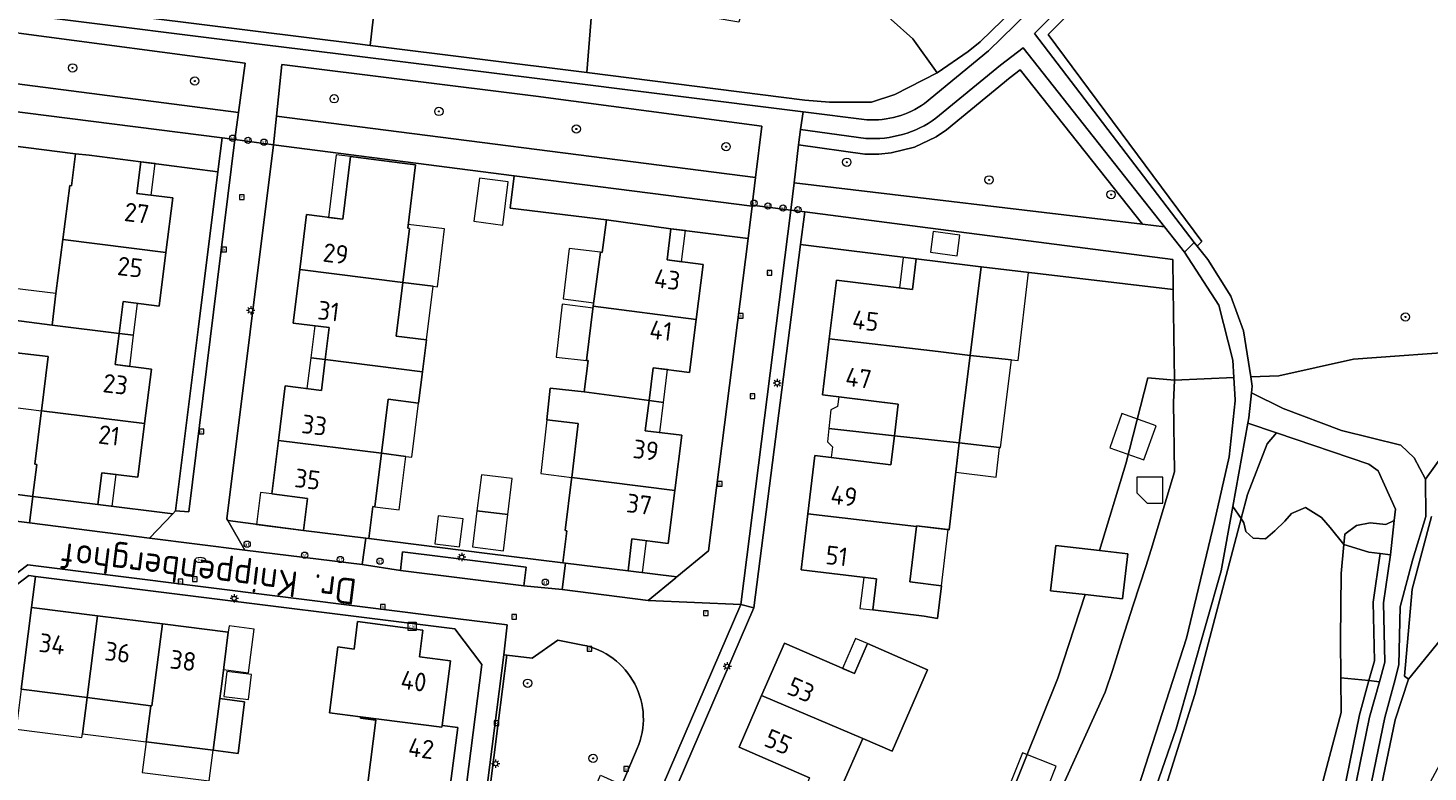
# Model space of a CAD drawing. Header units: metres. Extents: x 168032 to 180145, y 382923 to 399665.
# Tile 91 of 256: x 177661 to 177796, y 387296 to 387368. Entities that reach past the tile are written whole.
import ezdxf
from ezdxf.enums import TextEntityAlignment as Align

# ---------------------------------------------------------------- set-up
doc = ezdxf.new("R2010")
doc.units = ezdxf.units.M
doc.layers.get('0').update_dxf_attribs({"color": 8, "lineweight": 18})
for name, color, linetype, lineweight in [('B-WE-GR-BEPLANTING_CULTUUR_BOSPLANTSOEN-GV', 8, 'Continuous', 18), ('B-WE-GR-BEPLANTING_CULTUUR_HEESTERS-GV', 8, 'Continuous', 18), ('B-WE-GR-BEPLANTING_CULTUUR_ROOS-GV', 8, 'Continuous', 18), ('B-WE-GR-BOOM-S', 8, 'Continuous', 18), ('B-WE-KL-DATA-S', 8, 'Continuous', 18), ('B-WE-KL-ET_LS_OV_LICHTMAST-S', 8, 'Continuous', 18), ('B-WE-KL-WATER-S', 8, 'Continuous', 18), ('B-WE-OG-BEBOUWING-GV', 8, 'Continuous', 18), ('B-WE-OG-BEBOUWING-T18', 8, 'Continuous', 18), ('B-WE-OG-BEBOUWING_LUIFEL-GV', 8, 'Continuous', 18), ('B-WE-OG-BEBOUWING_SCHUUR-GV', 8, 'Continuous', 18), ('B-WE-OG-TERREIN_CULTUURSCHEIDING-GV', 8, 'Continuous', 18), ('B-WE-OG-TERREIN_ERF-GV', 8, 'Continuous', 18), ('B-WE-OG-TOPOGRAFIE-T18', 8, 'Continuous', 18), ('B-WE-RI-GWA_KOLK-S', 8, 'Continuous', 18), ('B-WE-RI-GWA_RIOOLPUT-S', 8, 'Continuous', 18), ('B-WE-VH-VERHARDING_BETONSTRAATSTEEN-GV', 8, 'Continuous', 18), ('B-WE-VH-VERHARDING_FUNDERING_ZAND-GV', 8, 'Continuous', 18), ('B-WE-VH-VERHARDING_PUIN-GV', 8, 'Continuous', 18), ('B-WE-VH-VERHARDING_TEGEL-GV', 8, 'Continuous', 18), ('B-WE-VW-AFSLUITPAAL-S', 8, 'Continuous', 18)]:
    doc.layers.add(name, color=color, linetype=linetype, lineweight=lineweight)
doc.styles.add('NLCS-ISO', font='NLCS-ISO.ttf')
doc.styles.add('NLCS-ISO-M200-T18', font='NLCS-ISO.ttf', dxfattribs={"height": 0.36})

# ---------------------------------------------------------------- blocks, each defined once
blk = doc.blocks.new('SKL-DATA_SIGNAAL_CAIKAST-SO')
at = {"color": 0, "linetype": 'ByBlock', "lineweight": 18}
for points in [[(-2, 2), (2, 2), (2, 1.68), (-2, 1.68)], [(-2, 1.52), (2, 1.52), (2, -2), (-2, -2)]]:
    blk.add_lwpolyline(points, close=True, dxfattribs=at)
at = {"color": 0, "linetype": 'ByBlock', "lineweight": 18, "style": 'NLCS-ISO'}
blk.add_text('cai', height=1.5, dxfattribs=at).set_placement((0, 0), align=Align.MIDDLE_CENTER)
blk = doc.blocks.new('SKL-ET_OV_LICHTMAST-SO')
at = {"color": 0, "linetype": 'ByBlock', "lineweight": 18}
for points in [[(-1.25, 0), (-2, 0)], [(-1.41, 1.41), (-0.88, 0.88)], [(0, 2), (0, 1.25)], [(0.88, 0.88), (1.41, 1.41)], [(2, 0), (1.25, 0)], [(-1.41, -1.41), (-0.88, -0.88)], [(0, -1.25), (0, -2)], [(0.88, -0.88), (1.41, -1.41)]]:
    blk.add_lwpolyline(points, dxfattribs=at)
blk.add_circle((0, 0), 1, dxfattribs=at)
blk = doc.blocks.new('SVW-AFSLUITPAAL-SO')
at = {"lineweight": 18}
blk.add_circle((0, 0), 1.5, dxfattribs=at)
at = {"lineweight": 18, "style": 'NLCS-ISO'}
blk.add_text('af', height=1.8, dxfattribs=at).set_placement((0, 0), align=Align.MIDDLE_CENTER)
blk = doc.blocks.new('SRI-PUT_INSPECTIEPUT_RIOOLPUT-SO')
at = {"color": 0, "linetype": 'ByBlock', "lineweight": 18}
blk.add_lwpolyline([(-1.12, -1.12), (1.12, -1.12), (1.12, 1.12), (-1.12, 1.12)], close=True, dxfattribs=at)
at = {"color": 0, "linetype": 'ByBlock', "lineweight": 18, "style": 'NLCS-ISO'}
blk.add_text('r', height=1.5, dxfattribs=at).set_placement((0, 0.28), align=Align.MIDDLE_CENTER)
blk = doc.blocks.new('SRI-KOLK-SO')
at = {"color": 0, "linetype": 'ByBlock', "lineweight": 18}
blk.add_lwpolyline([(-1.125, -1.125), (1.125, -1.125), (1.125, 1.125), (-1.125, 1.125)], close=True, dxfattribs=at)
at = {"color": 0, "linetype": 'ByBlock', "lineweight": 18, "style": 'NLCS-ISO'}
blk.add_text('k', height=1.5, dxfattribs=at).set_placement((0, 0), align=Align.MIDDLE_CENTER)
blk = doc.blocks.new('SKL-WATER_BRANDKRAAN_BRANDPUT-SO')
at = {"color": 0, "linetype": 'ByBlock', "lineweight": 18}
blk.add_ellipse((0, 0), major_axis=(2.5, 0), ratio=0.54, dxfattribs=at)
at = {"color": 0, "linetype": 'ByBlock', "lineweight": 18, "style": 'NLCS-ISO'}
blk.add_text('bk', height=1.5, dxfattribs=at).set_placement((0.16, 0), align=Align.MIDDLE_CENTER)
blk = doc.blocks.new('SGR-BOOM_01-SO')
at = {"linetype": 'ByBlock', "lineweight": 18}
h = blk.add_hatch(color=0, dxfattribs=at)
h.dxf.hatch_style = 1
edge = h.paths.add_edge_path()
edge.add_arc((0, 0), 0.25, 0, 360)
at = {"color": 0, "linetype": 'ByBlock', "lineweight": 18}
for radius in [2, 0.25]:
    blk.add_circle((0, 0), radius, dxfattribs=at)

msp = doc.modelspace()

# ---------------------------------------------------------------- linework, layer by layer
at = {"layer": 'B-WE-GR-BEPLANTING_CULTUUR_BOSPLANTSOEN-GV', "flags": 128}
for points in [[(177798.372, 387377.337), (177797.923, 387394.559), (177796.266, 387404.756), (177778.477, 387403.665), (177777.571, 387398.254), (177774.022, 387388.918), (177768.144, 387377.447), (177763.278, 387371.255), (177759.307, 387367.237), (177774.125, 387347.305), (177773.669, 387346.832), (177774.704, 387345.573), (177776.918, 387342.034), (177778.128, 387338.698), (177778.832, 387334.244), (177781.521, 387334.354), (177788.728, 387335.963), (177800.261, 387336.783), (177800.907, 387342.185), (177799.361, 387344.872), (177798.706, 387344.895), (177797.162, 387344.948), (177797.551, 387356.085)], [(177695.147, 387376.349), (177677.909, 387378.505), (177673.708, 387379.03), (177672.606, 387368.832), (177692.776, 387366.318), (177694.01, 387366.164)], [(177742.112, 387370.559), (177737.422, 387373.643), (177733.938, 387374.85), (177731.66, 387375.654), (177729.516, 387368.414), (177715.447, 387370.828), (177714.858, 387363.566), (177735.869, 387360.907), (177738.254, 387360.724), (177742.281, 387360.703), (177744.523, 387361.442), (177748.619, 387363.529), (177746.265, 387366.805)], [(177798.553, 387332.464), (177800.261, 387336.783), (177788.728, 387335.963), (177781.521, 387334.354), (177778.832, 387334.244), (177778.97, 387333.373), (177778.897, 387332.715), (177781.954, 387331.204), (177787.557, 387329.092), (177793.288, 387327.675), (177794.576, 387326.451), (177795.67, 387324.389), (177797.304, 387326.683)], [(177780.419, 387327.81), (177781.305, 387328.861), (177778.537, 387329.795), (177777.084, 387321.775), (177777.901, 387320.626), (177778.501, 387322.909)], [(177792.778, 387321.516), (177791.112, 387325.213), (177790.211, 387325.857), (177781.305, 387328.861), (177780.419, 387327.81), (177778.501, 387322.909), (177777.901, 387320.626), (177778.169, 387320.198), (177778.359, 387319.375), (177779.07, 387318.716), (177780.229, 387318.652), (177781.131, 387319.425), (177782.117, 387320.362), (177782.749, 387321.101), (177784.093, 387321.68), (177785.639, 387320.714), (177786.476, 387319.747), (177787.789, 387318.106), (177787.884, 387319.102), (177788.999, 387319.923), (177790.323, 387320.179), (177791.821, 387320.022), (177792.651, 387320.41)], [(177792.651, 387320.41), (177791.821, 387320.022), (177790.323, 387320.179), (177788.999, 387319.923), (177787.884, 387319.102), (177787.789, 387318.106), (177790.211, 387317.363), (177791.279, 387317.225), (177792.271, 387317.097)]]:
    msp.add_lwpolyline(points, close=True, dxfattribs=at)
for points in [[(177775.32, 387320.329), (177776.744, 387326.558), (177777.318, 387331.94), (177777.312, 387332.035), (177777.184, 387334.176), (177771.464, 387333.941), (177771.378, 387331.791), (177771.487, 387325.113), (177770.094, 387320.516), (177769.346, 387318.049), (177768.733, 387316.083), (177767.51, 387312.267), (177766.45, 387308.957), (177765.527, 387306.075), (177764.811, 387303.877), (177760.921, 387295.303)], [(177692.073, 387207.074), (177693.063, 387206.443), (177693.541, 387206.493), (177699.038, 387207.957), (177707.058, 387211.028), (177721.911, 387216.562), (177725.365, 387217.997), (177728.166, 387220.202), (177735.093, 387227.732), (177741.244, 387235.998), (177749.17, 387249.473), (177754.59, 387259.711), (177759.45, 387271.137), (177763.675, 387281.336), (177768.698, 387296.847), (177772.634, 387309.091), (177775.32, 387320.329)]]:
    msp.add_lwpolyline(points, dxfattribs=at)
at = {"layer": 'B-WE-GR-BEPLANTING_CULTUUR_HEESTERS-GV', "flags": 128}
for points in [[(177734.832, 387352.945), (177734.521, 387350.312), (177735.86, 387350.14), (177746.963, 387348.711), (177771.321, 387345.572), (177771.357, 387342.682), (177771.464, 387333.941), (177777.184, 387334.176), (177777.082, 387335.867), (177775.759, 387341.167), (177772.446, 387346.269), (177770.522, 387348.7), (177768.41, 387348.951)], [(177746.963, 387348.711), (177735.86, 387350.14), (177735.457, 387346.997), (177746.584, 387345.608), (177751.547, 387345.003), (177752.808, 387344.849), (177752.865, 387344.842), (177771.357, 387342.682), (177771.321, 387345.572)], [(177674.976, 387321.062), (177667.755, 387321.957), (177661.492, 387322.733), (177661.181, 387320.186), (177672.75, 387318.73)], [(177693.571, 387318.709), (177687.583, 387319.458), (177680.277, 387320.412), (177681.93, 387317.56), (177693.22, 387316.17)], [(177723.428, 387314.905), (177723.524, 387314.984), (177718.833, 387315.569), (177712.817, 387316.319), (177712.49, 387313.77), (177720.78, 387312.725)]]:
    msp.add_lwpolyline(points, close=True, dxfattribs=at)
for points in [[(177760.921, 387295.303), (177764.811, 387303.877), (177765.527, 387306.075), (177766.45, 387308.957), (177767.51, 387312.267), (177768.733, 387316.083), (177769.346, 387318.049), (177770.094, 387320.516), (177771.487, 387325.113), (177771.378, 387331.791), (177771.464, 387333.941), (177768.92, 387334.15), (177766.78, 387325.87), (177764.264, 387317.527), (177766.967, 387317.22), (177766.473, 387312.87), (177762.876, 387313.278), (177760.25, 387305.22), (177755.47, 387293.32)], [(177714.468, 387308.428), (177712.07, 387308.9), (177709.6, 387307.16), (177707.161, 387307.445), (177706.314, 387300.905), (177704.685, 387287.93), (177711.497, 387284.923), (177716.185, 387295.877), (177716.486, 387295.769), (177718.227, 387294.97), (177719.726, 387298.455)]]:
    msp.add_lwpolyline(points, dxfattribs=at)
at = {"layer": 'B-WE-GR-BEPLANTING_CULTUUR_HEESTERS-GV'}
msp.add_lwpolyline([(177719.726, 387298.455, 0.4774215), (177714.468, 387308.428)], format="xyb", dxfattribs=at)
at = {"layer": 'B-WE-GR-BEPLANTING_CULTUUR_ROOS-GV', "flags": 128}
for points in [[(177633.929, 387365.845), (177633.63, 387363.13), (177656.676, 387360.201), (177679.73, 387357.27), (177680.953, 387357.105), (177681.315, 387359.725)], [(177679.73, 387357.27), (177656.676, 387360.201), (177656.259, 387356.909), (177665.62, 387355.73), (177666.942, 387355.594), (177671.904, 387354.979), (177679.322, 387353.996)], [(177684.973, 387359.366), (177684.68, 387356.6), (177707.862, 387353.625), (177730.786, 387350.683), (177730.8, 387350.79), (177731.122, 387353.456)], [(177730.786, 387350.683), (177707.862, 387353.625), (177707.48, 387350.489), (177716.746, 387349.368), (177722.968, 387348.522), (177730.393, 387347.579)]]:
    msp.add_lwpolyline(points, close=True, dxfattribs=at)
at = {"layer": 'B-WE-OG-BEBOUWING-GV', "flags": 128}
for points in [[(177671.904, 387354.979), (177666.942, 387355.594), (177665.62, 387355.73), (177665.23, 387352.66), (177665.05, 387352.68), (177664.39, 387347.47), (177674.318, 387346.233), (177674.97, 387351.487), (177671.524, 387351.915)], [(177697.077, 387354.85), (177692.115, 387355.469), (177691.363, 387349.442), (177687.878, 387349.877), (177687.219, 387344.599), (177697.146, 387343.353), (177697.8, 387348.55), (177697.61, 387348.57), (177698.373, 387354.688)], [(177722.968, 387348.522), (177716.746, 387349.368), (177716.34, 387346.24), (177716.17, 387346.26), (177715.49, 387341.05), (177725.407, 387339.775), (177726.069, 387345.083), (177722.593, 387345.516)], [(177674.318, 387346.233), (177664.39, 387347.47), (177663.73, 387342.27), (177663.349, 387339.243), (177669.819, 387338.439), (177670.199, 387341.507), (177673.679, 387341.076)], [(177752.808, 387344.849), (177751.547, 387345.003), (177746.584, 387345.608), (177746.225, 387342.67), (177738.918, 387343.561), (177738.227, 387337.902), (177748.72, 387336.71), (177751.802, 387336.319), (177752.865, 387344.842)], [(177697.146, 387343.353), (177687.219, 387344.599), (177686.573, 387339.43), (177690.054, 387338.994), (177689.67, 387335.92), (177699.023, 387334.753), (177699.407, 387337.822), (177696.496, 387338.189)], [(177725.407, 387339.775), (177715.49, 387341.05), (177714.82, 387335.84), (177715, 387335.82), (177714.612, 387332.802), (177720.863, 387331.974), (177721.255, 387335.122), (177724.772, 387334.683)], [(177669.819, 387338.439), (177663.349, 387339.243), (177659.673, 387339.706), (177659.65, 387339.513), (177658.294, 387339.676), (177657.948, 387336.8), (177662.97, 387336.21), (177662.337, 387330.997), (177672.266, 387329.765), (177672.915, 387335), (177669.446, 387335.43)], [(177751.802, 387336.319), (177748.72, 387336.71), (177738.227, 387337.902), (177737.571, 387332.525), (177744.872, 387331.634), (177744.499, 387328.579), (177750.75, 387327.89)], [(177695.72, 387332.09), (177698.644, 387331.724), (177699.023, 387334.753), (177689.67, 387335.92), (177689.299, 387332.948), (177685.81, 387333.384), (177685.153, 387328.125), (177695.077, 387326.89)], [(177720.863, 387331.974), (177714.612, 387332.802), (177711.346, 387333.167), (177711.005, 387330.118), (177714.048, 387329.77), (177713.413, 387324.575), (177723.347, 387323.311), (177724.011, 387328.633), (177720.501, 387329.071)], [(177672.266, 387329.765), (177662.337, 387330.997), (177662.313, 387330.8), (177661.698, 387325.838), (177661.874, 387325.816), (177661.508, 387322.864), (177661.492, 387322.733), (177667.755, 387321.957), (177668.134, 387325.021), (177671.624, 387324.588)], [(177695.077, 387326.89), (177685.153, 387328.125), (177684.509, 387322.972), (177687.968, 387322.54), (177687.583, 387319.458), (177693.571, 387318.709), (177693.874, 387318.671), (177694.259, 387321.757), (177694.434, 387321.735)], [(177750.75, 387327.89), (177744.499, 387328.579), (177744.158, 387325.781), (177736.846, 387326.673), (177736.162, 387321.067), (177746.62, 387319.84), (177746.627, 387319.895), (177749.756, 387319.533)], [(177723.347, 387323.311), (177713.413, 387324.575), (177713.393, 387324.41), (177712.774, 387319.448), (177712.953, 387319.426), (177712.57, 387316.35), (177712.817, 387316.319), (177718.833, 387315.569), (177719.217, 387318.643), (177722.711, 387318.207)], [(177746.62, 387319.84), (177736.162, 387321.067), (177735.504, 387315.678), (177742.777, 387314.791), (177742.412, 387311.8), (177747.375, 387311.194), (177748.66, 387310.99), (177749.04, 387314.14), (177745.97, 387314.52)], [(177766.967, 387317.22), (177764.264, 387317.527), (177760.031, 387318.007), (177759.537, 387313.657), (177762.876, 387313.278), (177766.473, 387312.87)], [(177667.731, 387311.25), (177661.377, 387312.056), (177660.373, 387304.16), (177666.719, 387303.358)], [(177673.991, 387310.456), (177667.731, 387311.25), (177666.719, 387303.358), (177672.859, 387302.584), (177672.97, 387302.569)], [(177699.082, 387309.871), (177692.788, 387310.681), (177692.447, 387308.033), (177690.87, 387308.236), (177690.068, 387301.9), (177693.07, 387301.52), (177700.89, 387300.53), (177700.916, 387300.667), (177701.719, 387306.914), (177698.75, 387307.295)], [(177679.692, 387304.69), (177680.32, 387309.654), (177673.991, 387310.456), (177672.97, 387302.569), (177672.859, 387302.584), (177672.412, 387299.097), (177678.87, 387298.29), (177679.5, 387303.27)], [(177747.68, 387306.03), (177741.902, 387308.559), (177740.645, 387305.677), (177733.913, 387308.612), (177731.709, 387303.555), (177741.44, 387299.43), (177744.274, 387298.196)], [(177681.9, 387302.96), (177679.5, 387303.27), (177678.87, 387298.29), (177681.27, 387297.99)], [(177741.44, 387299.43), (177731.709, 387303.555), (177729.541, 387298.583), (177736.312, 387295.631), (177735.088, 387292.824), (177740.91, 387290.41), (177742.16, 387293.3), (177739.31, 387294.53)], [(177700.916, 387300.667), (177700.89, 387300.53), (177693.07, 387301.52), (177693.05, 387301.39), (177694.54, 387301.2), (177693.76, 387295.12), (177701.62, 387294.083), (177702.441, 387300.47)]]:
    msp.add_lwpolyline(points, close=True, dxfattribs=at)
at = {"layer": 'B-WE-OG-BEBOUWING_LUIFEL-GV', "flags": 128}
for points in [[(177692.115, 387355.469), (177690.726, 387355.642), (177689.974, 387349.615), (177691.363, 387349.442)], [(177673.292, 387354.795), (177671.904, 387354.979), (177671.524, 387351.915), (177672.913, 387351.742)], [(177701.165, 387348.497), (177697.655, 387348.934), (177697.61, 387348.57), (177697.8, 387348.55), (177697.146, 387343.353), (177700.054, 387342.988), (177700.467, 387342.936)], [(177724.356, 387348.346), (177722.968, 387348.522), (177722.593, 387345.516), (177723.982, 387345.343)], [(177716.17, 387346.26), (177713.173, 387346.613), (177712.602, 387341.757), (177715.532, 387341.375)], [(177746.225, 387342.67), (177746.584, 387345.608), (177745.342, 387345.759), (177744.984, 387342.821)], [(177757.406, 387344.289), (177752.865, 387344.842), (177751.802, 387336.319), (177755.781, 387335.902), (177756.403, 387335.837)], [(177700.054, 387342.988), (177697.146, 387343.353), (177696.496, 387338.189), (177699.407, 387337.822)], [(177663.73, 387342.27), (177658.679, 387342.877), (177658.294, 387339.676), (177659.65, 387339.513), (177659.673, 387339.706), (177663.349, 387339.243)], [(177671.588, 387341.335), (177670.199, 387341.507), (177669.819, 387338.439), (177671.208, 387338.266)], [(177714.82, 387335.84), (177715.467, 387340.874), (177712.477, 387341.259), (177711.911, 387336.163)], [(177690.054, 387338.994), (177688.665, 387339.168), (177688.281, 387336.093), (177689.67, 387335.92)], [(177671.208, 387338.266), (177669.819, 387338.439), (177669.446, 387335.43), (177670.836, 387335.258)], [(177662.337, 387330.997), (177662.97, 387336.21), (177659.926, 387336.568), (177659.307, 387331.373)], [(177755.781, 387335.902), (177751.802, 387336.319), (177750.75, 387327.89), (177754.619, 387327.464), (177754.726, 387327.452)], [(177689.67, 387335.92), (177688.281, 387336.093), (177687.91, 387333.122), (177689.299, 387332.948)], [(177722.644, 387334.949), (177721.255, 387335.122), (177720.863, 387331.974), (177722.251, 387331.79)], [(177744.872, 387331.634), (177739.131, 387332.335), (177739.017, 387331.399), (177738.361, 387331.067), (177738.173, 387329.276), (177744.499, 387328.579)], [(177695.077, 387326.89), (177697.444, 387326.595), (177697.994, 387326.526), (177698.644, 387331.724), (177695.72, 387332.09)], [(177722.251, 387331.79), (177720.863, 387331.974), (177720.501, 387329.071), (177721.891, 387328.898)], [(177713.413, 387324.575), (177714.048, 387329.77), (177711.005, 387330.118), (177710.428, 387324.955)], [(177744.499, 387328.579), (177738.173, 387329.276), (177738.04, 387328.003), (177738.518, 387327.499), (177738.395, 387326.484), (177744.158, 387325.781)], [(177694.434, 387321.735), (177696.802, 387321.437), (177697.444, 387326.595), (177695.077, 387326.89)], [(177750.414, 387325.068), (177754.304, 387324.605), (177754.619, 387327.464), (177750.75, 387327.89)], [(177669.523, 387324.849), (177668.134, 387325.021), (177667.755, 387321.957), (177669.143, 387321.785)], [(177707.685, 387324.458), (177704.707, 387324.821), (177704.284, 387321.347), (177707.262, 387320.984)], [(177687.583, 387319.458), (177687.968, 387322.54), (177684.509, 387322.972), (177683.433, 387323.106), (177683.048, 387320.025)], [(177720.606, 387318.47), (177719.217, 387318.643), (177718.833, 387315.569), (177720.222, 387315.396)], [(177749.04, 387314.14), (177749.691, 387319.54), (177746.627, 387319.895), (177746.62, 387319.84), (177745.97, 387314.52)], [(177742.777, 387314.791), (177741.536, 387314.942), (177741.171, 387311.952), (177742.412, 387311.8)], [(177682.807, 387309.947), (177680.398, 387310.268), (177680.32, 387309.654), (177679.868, 387306.084), (177682.278, 387305.763)], [(177740.645, 387305.677), (177741.902, 387308.559), (177740.761, 387309.059), (177739.499, 387306.177)], [(177666.719, 387303.358), (177660.373, 387304.16), (177659.885, 387300.319), (177666.225, 387299.508), (177666.274, 387299.884)], [(177672.859, 387302.584), (177666.719, 387303.358), (177666.274, 387299.884), (177672.412, 387299.097)], [(177678.87, 387298.29), (177672.412, 387299.097), (177672.035, 387296.156), (177678.496, 387295.334)], [(177760.087, 387296.752), (177756.839, 387298.057), (177755.348, 387294.345), (177758.596, 387293.04)]]:
    msp.add_lwpolyline(points, close=True, dxfattribs=at)
at = {"layer": 'B-WE-OG-BEBOUWING_SCHUUR-GV', "flags": 128}
for points in [[(177707.294, 387353.042), (177704.517, 387353.398), (177703.983, 387349.233), (177706.76, 387348.876)], [(177750.798, 387347.91), (177748.239, 387348.239), (177747.983, 387346.256), (177750.542, 387345.926)], [(177769.709, 387329.55), (177766.411, 387330.722), (177765.239, 387327.425), (177768.537, 387326.252)], [(177770.349, 387324.587), (177767.849, 387324.587), (177767.849, 387323.087), (177768.849, 387322.087), (177770.349, 387322.087)], [(177707.262, 387320.984), (177704.284, 387321.347), (177703.861, 387317.872), (177706.839, 387317.51)], [(177702.941, 387320.576), (177700.559, 387320.866), (177700.232, 387318.186), (177702.615, 387317.896)], [(177682.569, 387305.595), (177680.174, 387305.882), (177679.883, 387303.458), (177682.278, 387303.17)]]:
    msp.add_lwpolyline(points, close=True, dxfattribs=at)
at = {"layer": 'B-WE-OG-TERREIN_CULTUURSCHEIDING-GV', "flags": 128}
for points in [[(177778.477, 387403.665), (177777.454, 387403.602), (177776.602, 387398.517), (177773.107, 387389.326), (177767.298, 387377.99), (177762.528, 387371.918), (177757.985, 387367.322), (177773.377, 387347.187), (177773.669, 387346.832), (177774.125, 387347.305), (177759.307, 387367.237), (177763.278, 387371.255), (177768.144, 387377.447), (177774.022, 387388.918), (177777.571, 387398.254)], [(177633.929, 387365.845), (177681.315, 387359.725), (177681.97, 387364.468), (177660.148, 387367.354), (177634.452, 387370.595)], [(177684.973, 387359.366), (177731.122, 387353.456), (177731.72, 387358.41), (177709.965, 387361.277), (177685.501, 387364.35)], [(177735.264, 387356.598), (177734.832, 387352.945), (177768.41, 387348.951), (177756.625, 387363.84), (177755.633, 387363.084), (177749.511, 387358.037), (177748.504, 387357.367), (177746.425, 387356.386), (177744.194, 387355.826), (177742.988, 387355.706), (177741.634, 387355.716)], [(177777.901, 387320.626), (177777.084, 387321.775), (177775.96, 387315.575), (177771.631, 387300.357), (177765.134, 387281.567), (177758.236, 387264.113), (177753.608, 387254.611), (177754.958, 387253.968), (177760.938, 387268.571), (177768.24, 387287.153), (177773.448, 387303.675)], [(177790.617, 387312.561), (177791.279, 387317.225), (177790.211, 387317.363), (177787.789, 387318.106), (177787.522, 387315.304), (177787.464, 387308.998), (177787.506, 387305.275), (177790.211, 387304.995), (177790.745, 387306.91)], [(177792.271, 387317.097), (177791.279, 387317.225), (177790.617, 387312.561), (177790.745, 387306.91), (177790.211, 387304.995), (177791.22, 387304.89), (177791.748, 387306.784), (177791.619, 387312.502)]]:
    msp.add_lwpolyline(points, close=True, dxfattribs=at)
for points in [[(177747.4, 387360.585), (177753.559, 387365.65), (177761.112, 387373.03), (177765.776, 387378.965), (177765.491, 387380.918), (177764.777, 387379.604), (177760.232, 387373.82), (177752.772, 387366.53), (177751.617, 387365.591), (177748.619, 387363.529), (177744.523, 387361.442), (177742.281, 387360.703), (177738.254, 387360.724), (177735.869, 387360.907), (177714.858, 387363.566), (177694.01, 387366.164), (177692.776, 387366.318), (177672.606, 387368.832), (177668.763, 387369.319), (177609.237, 387376.488)], [(177609.237, 387376.488), (177604.821, 387377.071), (177604.632, 387375.558), (177609.674, 387375.264), (177636.073, 387372.088), (177661.785, 387368.993), (177683.837, 387366.239), (177692.745, 387365.132), (177710.346, 387362.944), (177735.703, 387359.78), (177741.855, 387359.012)], [(177695.147, 387376.349), (177694.01, 387366.164), (177714.858, 387363.566), (177715.447, 387370.828)], [(177742.112, 387370.559), (177746.265, 387366.805), (177748.619, 387363.529), (177751.617, 387365.591), (177752.772, 387366.53), (177760.232, 387373.82)], [(177768.41, 387348.951), (177770.522, 387348.7), (177756.887, 387365.928), (177754.702, 387364.259), (177748.495, 387359.155)], [(177741.742, 387357.216), (177735.44, 387358.088), (177735.264, 387356.598), (177741.634, 387355.716), (177742.988, 387355.706), (177744.194, 387355.826), (177746.425, 387356.386), (177748.504, 387357.367), (177749.511, 387358.037), (177755.633, 387363.084), (177756.625, 387363.84), (177768.41, 387348.951)], [(177797.304, 387326.683), (177795.67, 387324.389), (177795.676, 387320.814), (177794.453, 387316.69), (177793.229, 387312.116), (177793.1, 387306.51), (177792.628, 387304.744), (177791.749, 387301.457), (177788.53, 387285.874), (177785.374, 387273.183), (177781.38, 387262.508), (177775.915, 387250.832), (177770.975, 387242.573), (177767.946, 387238.533), (177762.011, 387232.599), (177749.998, 387222.396), (177747.354, 387218.974), (177745.265, 387216.132), (177741.184, 387209.48), (177737.725, 387204.908), (177722.113, 387186.941)], [(177783.869, 387288.128), (177787.544, 387301.918), (177787.506, 387305.275), (177787.464, 387308.998), (177787.522, 387315.304), (177787.789, 387318.106), (177786.476, 387319.747), (177785.639, 387320.714), (177784.093, 387321.68), (177782.749, 387321.101), (177782.117, 387320.362), (177781.131, 387319.425), (177780.229, 387318.652), (177779.07, 387318.716), (177778.359, 387319.375), (177778.169, 387320.198), (177777.901, 387320.626), (177773.448, 387303.675), (177768.24, 387287.153)], [(177722.845, 387186.259), (177738.502, 387204.278), (177742.011, 387208.916), (177746.096, 387215.573), (177748.153, 387218.372), (177750.725, 387221.702), (177762.689, 387231.863), (177769.376, 387238.958), (177770.334, 387240.051), (177776.741, 387250.572), (177780.143, 387257.562), (177785.122, 387269.706), (177786.426, 387273.271), (177789.505, 387285.652), (177792.723, 387301.227), (177794.028, 387305.122), (177793.639, 387305.42), (177794.385, 387313.792), (177796.235, 387320.804)], [(177796.235, 387320.804), (177794.385, 387313.792), (177793.639, 387305.42), (177794.028, 387305.122), (177797.948, 387309.968)], [(177797.948, 387309.968), (177794.028, 387305.122), (177792.723, 387301.227), (177789.505, 387285.652), (177786.426, 387273.271), (177785.122, 387269.706), (177780.143, 387257.562), (177776.741, 387250.572), (177770.334, 387240.051), (177769.376, 387238.958), (177771.498, 387240.18), (177772.62, 387241.79), (177777.937, 387251.477), (177783.782, 387263.905), (177785.87, 387269.912), (177790.008, 387283.158), (177793.79, 387290.913), (177800.036, 387302.437)], [(177784.986, 387280.655), (177789.295, 387301.704), (177790.211, 387304.995), (177787.506, 387305.275), (177787.544, 387301.918), (177783.869, 387288.128)], [(177785.959, 387280.421), (177790.268, 387301.469), (177791.22, 387304.89), (177790.211, 387304.995), (177789.295, 387301.704), (177784.986, 387280.655)]]:
    msp.add_lwpolyline(points, dxfattribs=at)
at = {"layer": 'B-WE-OG-TERREIN_CULTUURSCHEIDING-GV'}
for points in [[(177741.855, 387359.012, 0.1713374), (177747.4, 387360.585)], [(177748.495, 387359.155, -0.1729799), (177741.742, 387357.216)]]:
    msp.add_lwpolyline(points, format="xyb", dxfattribs=at)
at = {"layer": 'B-WE-OG-TERREIN_ERF-GV', "flags": 128}
for points in [[(177659.673, 387339.706), (177663.349, 387339.243), (177663.73, 387342.27), (177664.39, 387347.47), (177665.05, 387352.68), (177665.23, 387352.66), (177665.62, 387355.73), (177656.259, 387356.909)], [(177755.47, 387293.32), (177760.25, 387305.22), (177762.876, 387313.278), (177759.537, 387313.657), (177760.031, 387318.007), (177764.264, 387317.527), (177766.78, 387325.87), (177768.92, 387334.15), (177771.464, 387333.941), (177771.357, 387342.682), (177752.865, 387344.842), (177751.802, 387336.319), (177750.75, 387327.89), (177749.756, 387319.533), (177746.627, 387319.895), (177746.62, 387319.84), (177745.97, 387314.52), (177749.04, 387314.14), (177748.66, 387310.99), (177747.375, 387311.194), (177742.412, 387311.8), (177742.777, 387314.791), (177735.504, 387315.678), (177736.162, 387321.067), (177736.846, 387326.673), (177744.158, 387325.781), (177744.499, 387328.579), (177744.872, 387331.634), (177737.571, 387332.525), (177738.227, 387337.902), (177738.918, 387343.561), (177746.225, 387342.67), (177746.584, 387345.608), (177735.457, 387346.997), (177730.97, 387312.02), (177700.587, 387241.624)], [(177642.775, 387325.098), (177661.492, 387322.733), (177661.508, 387322.864), (177661.874, 387325.816), (177661.698, 387325.838), (177662.313, 387330.8), (177662.337, 387330.997), (177662.97, 387336.21), (177657.948, 387336.8)], [(177700.74, 387275.06), (177704.76, 387306.55), (177702.145, 387309.98), (177673.363, 387313.587), (177661.77, 387315.04), (177661.377, 387312.056), (177667.731, 387311.25), (177673.991, 387310.456), (177680.32, 387309.654), (177679.692, 387304.69), (177679.5, 387303.27), (177681.9, 387302.96), (177681.27, 387297.99), (177678.87, 387298.29), (177672.412, 387299.097), (177672.859, 387302.584), (177666.719, 387303.358), (177660.373, 387304.16)], [(177693.76, 387295.12), (177694.54, 387301.2), (177693.05, 387301.39), (177693.07, 387301.52), (177690.068, 387301.9), (177690.87, 387308.236), (177692.447, 387308.033), (177692.788, 387310.681), (177699.082, 387309.871), (177698.75, 387307.295), (177701.719, 387306.914), (177700.916, 387300.667), (177702.441, 387300.47), (177701.62, 387294.083)], [(177736.312, 387295.631), (177729.541, 387298.583), (177731.709, 387303.555), (177733.913, 387308.612), (177740.645, 387305.677), (177741.902, 387308.559), (177747.68, 387306.03), (177744.274, 387298.196), (177741.44, 387299.43), (177739.31, 387294.53)]]:
    msp.add_lwpolyline(points, dxfattribs=at)
for points in [[(177715, 387335.82), (177714.82, 387335.84), (177715.49, 387341.05), (177716.17, 387346.26), (177716.34, 387346.24), (177716.746, 387349.368), (177707.48, 387350.489), (177707.862, 387353.625), (177684.68, 387356.6), (177680.18, 387320.58), (177680.277, 387320.412), (177687.583, 387319.458), (177687.968, 387322.54), (177684.509, 387322.972), (177685.153, 387328.125), (177685.81, 387333.384), (177689.299, 387332.948), (177689.67, 387335.92), (177690.054, 387338.994), (177686.573, 387339.43), (177687.219, 387344.599), (177687.878, 387349.877), (177691.363, 387349.442), (177692.115, 387355.469), (177697.077, 387354.85), (177698.373, 387354.688), (177697.61, 387348.57), (177697.8, 387348.55), (177697.146, 387343.353), (177696.496, 387338.189), (177699.407, 387337.822), (177699.023, 387334.753), (177698.644, 387331.724), (177695.72, 387332.09), (177695.077, 387326.89), (177694.434, 387321.735), (177694.259, 387321.757), (177693.874, 387318.671), (177705.254, 387317.241), (177712.57, 387316.35), (177712.953, 387319.426), (177712.774, 387319.448), (177713.393, 387324.41), (177713.413, 387324.575), (177714.048, 387329.77), (177711.005, 387330.118), (177711.346, 387333.167), (177714.612, 387332.802)], [(177677.427, 387338.802), (177679.322, 387353.996), (177671.904, 387354.979), (177671.524, 387351.915), (177674.97, 387351.487), (177674.318, 387346.233), (177673.679, 387341.076), (177670.199, 387341.507), (177669.819, 387338.439), (177669.446, 387335.43), (177672.915, 387335), (177672.266, 387329.765), (177671.624, 387324.588), (177668.134, 387325.021), (177667.755, 387321.957), (177674.976, 387321.062), (177675.25, 387321.35)], [(177730.393, 387347.579), (177722.968, 387348.522), (177722.593, 387345.516), (177726.069, 387345.083), (177725.407, 387339.775), (177724.772, 387334.683), (177721.255, 387335.122), (177720.863, 387331.974), (177720.501, 387329.071), (177724.011, 387328.633), (177723.347, 387323.311), (177722.711, 387318.207), (177719.217, 387318.643), (177718.833, 387315.569), (177723.524, 387314.984), (177726.58, 387317.5)]]:
    msp.add_lwpolyline(points, close=True, dxfattribs=at)
at = {"layer": 'B-WE-VH-VERHARDING_BETONSTRAATSTEEN-GV', "flags": 128}
for points in [[(177684.68, 387356.6), (177680.953, 387357.105), (177676.522, 387321.247), (177675.25, 387321.35), (177674.976, 387321.062), (177672.75, 387318.73), (177681.93, 387317.56), (177680.277, 387320.412), (177680.18, 387320.58)], [(177734.521, 387350.312), (177730.8, 387350.79), (177730.786, 387350.683), (177730.393, 387347.579), (177726.58, 387317.5), (177723.524, 387314.984), (177723.428, 387314.905), (177720.78, 387312.725), (177729.714, 387312.327)], [(177709.011, 387315.931), (177697.118, 387317.416), (177696.902, 387315.615), (177708.783, 387314.126)], [(177707.161, 387307.445), (177706.86, 387307.48), (177704.39, 387288.06), (177704.685, 387287.93), (177706.314, 387300.905)]]:
    msp.add_lwpolyline(points, close=True, dxfattribs=at)
for points in [[(177700.791, 387255.375), (177695.846, 387243.902), (177699.485, 387242.309), (177729.714, 387312.327), (177720.78, 387312.725), (177712.49, 387313.77), (177708.783, 387314.126), (177696.902, 387315.615), (177693.22, 387316.17), (177681.93, 387317.56), (177672.75, 387318.73), (177661.181, 387320.186), (177657.813, 387320.606), (177645.907, 387322.089), (177642.457, 387322.519), (177630.63, 387323.91), (177625.12, 387324.874), (177624.56, 387320.36), (177625.195, 387320.265)], [(177638.318, 387316.03), (177657.763, 387313.714), (177661.03, 387316.162), (177702.204, 387310.992), (177707.199, 387310.365), (177706.86, 387307.48), (177707.161, 387307.445), (177709.6, 387307.16), (177712.07, 387308.9), (177714.468, 387308.428)], [(177660.373, 387304.16), (177661.377, 387312.056), (177661.77, 387315.04), (177661.123, 387315.121), (177657.955, 387312.756)], [(177719.726, 387298.455), (177718.227, 387294.97), (177713.52, 387284.03), (177712.93, 387282.64), (177708.18, 387271.58), (177707.54, 387270.22), (177702.758, 387259.152), (177701.437, 387256.095)]]:
    msp.add_lwpolyline(points, dxfattribs=at)
at = {"layer": 'B-WE-VH-VERHARDING_BETONSTRAATSTEEN-GV'}
msp.add_lwpolyline([(177714.468, 387308.428, -0.4774215), (177719.726, 387298.455)], format="xyb", dxfattribs=at)
at = {"layer": 'B-WE-VH-VERHARDING_FUNDERING_ZAND-GV', "flags": 128}
for points in [[(177765.134, 387281.567), (177771.631, 387300.357), (177775.96, 387315.575), (177777.084, 387321.775), (177778.537, 387329.795), (177778.628, 387330.295), (177778.897, 387332.715), (177778.97, 387333.373), (177778.832, 387334.244), (177778.128, 387338.698), (177776.918, 387342.034), (177774.704, 387345.573), (177773.669, 387346.832), (177773.377, 387347.187), (177772.446, 387346.269), (177775.759, 387341.167), (177777.082, 387335.867), (177777.184, 387334.176), (177777.312, 387332.035), (177777.318, 387331.94), (177776.744, 387326.558), (177775.32, 387320.329), (177772.634, 387309.091), (177768.698, 387296.847), (177763.675, 387281.336)], [(177795.67, 387324.389), (177794.576, 387326.451), (177793.288, 387327.675), (177787.557, 387329.092), (177781.954, 387331.204), (177778.897, 387332.715), (177778.628, 387330.295), (177778.537, 387329.795), (177781.305, 387328.861), (177790.211, 387325.857), (177791.112, 387325.213), (177792.778, 387321.516), (177792.651, 387320.41), (177792.271, 387317.097), (177791.619, 387312.502), (177791.748, 387306.784), (177791.22, 387304.89), (177790.268, 387301.469), (177785.959, 387280.421)], [(177690.833, 387145.186), (177698.195, 387155.855), (177707.86, 387172.324), (177711.689, 387176.52), (177722.113, 387186.941), (177737.725, 387204.908), (177741.184, 387209.48), (177745.265, 387216.132), (177747.354, 387218.974), (177749.998, 387222.396), (177762.011, 387232.599), (177767.946, 387238.533), (177770.975, 387242.573), (177775.915, 387250.832), (177781.38, 387262.508), (177785.374, 387273.183), (177788.53, 387285.874), (177791.749, 387301.457), (177792.628, 387304.744), (177793.1, 387306.51), (177793.229, 387312.116), (177794.453, 387316.69), (177795.676, 387320.814), (177795.67, 387324.389)]]:
    msp.add_lwpolyline(points, dxfattribs=at)
at = {"layer": 'B-WE-VH-VERHARDING_PUIN-GV', "flags": 128}
for points in [[(177757.985, 387367.322), (177762.528, 387371.918), (177767.298, 387377.99), (177773.107, 387389.326), (177776.602, 387398.517), (177777.454, 387403.602), (177775.863, 387427.81), (177775.287, 387440.502), (177776.204, 387455.005), (177778.89, 387463.772), (177777.339, 387467.366), (177775.945, 387468.269), (177773.745, 387455.551), (177773.601, 387439.848), (177773.751, 387428), (177775.39, 387403.667), (177774.919, 387399.157), (177771.46, 387390.058), (177765.776, 387378.965), (177761.112, 387373.03), (177753.559, 387365.65), (177747.4, 387360.585)], [(177660.148, 387367.354), (177681.97, 387364.468), (177681.315, 387359.725), (177680.953, 387357.105), (177684.68, 387356.6), (177684.973, 387359.366), (177685.501, 387364.35), (177709.965, 387361.277), (177731.72, 387358.41), (177731.122, 387353.456), (177730.8, 387350.79), (177734.521, 387350.312), (177734.832, 387352.945), (177735.264, 387356.598), (177735.44, 387358.088), (177735.703, 387359.78), (177710.346, 387362.944), (177692.745, 387365.132), (177683.837, 387366.239), (177661.785, 387368.993)], [(177748.495, 387359.155), (177754.702, 387364.259), (177756.887, 387365.928), (177770.522, 387348.7), (177772.446, 387346.269), (177773.377, 387347.187), (177757.985, 387367.322)], [(177741.855, 387359.012), (177735.703, 387359.78), (177735.44, 387358.088), (177741.742, 387357.216)]]:
    msp.add_lwpolyline(points, dxfattribs=at)
at = {"layer": 'B-WE-VH-VERHARDING_PUIN-GV'}
for points in [[(177747.4, 387360.585, -0.1713374), (177741.855, 387359.012)], [(177741.742, 387357.216, 0.1729799), (177748.495, 387359.155)]]:
    msp.add_lwpolyline(points, format="xyb", dxfattribs=at)
at = {"layer": 'B-WE-VH-VERHARDING_TEGEL-GV', "flags": 128}
for points in [[(177680.953, 387357.105), (177679.73, 387357.27), (177679.322, 387353.996), (177677.427, 387338.802), (177675.25, 387321.35), (177676.522, 387321.247)], [(177735.86, 387350.14), (177734.521, 387350.312), (177729.714, 387312.327), (177730.97, 387312.02), (177735.457, 387346.997)], [(177661.492, 387322.733), (177642.775, 387325.098), (177642.457, 387322.519), (177645.907, 387322.089), (177646.108, 387323.83), (177658.029, 387322.316), (177657.813, 387320.606), (177661.181, 387320.186)], [(177712.817, 387316.319), (177712.57, 387316.35), (177705.254, 387317.241), (177693.874, 387318.671), (177693.571, 387318.709), (177693.22, 387316.17), (177696.902, 387315.615), (177697.118, 387317.416), (177709.011, 387315.931), (177708.783, 387314.126), (177712.49, 387313.77)], [(177730.97, 387312.02), (177729.714, 387312.327), (177699.485, 387242.309), (177700.587, 387241.624)]]:
    msp.add_lwpolyline(points, close=True, dxfattribs=at)
for points in [[(177704.18, 387286.4), (177704.454, 387286.282), (177710.878, 387283.522), (177711.197, 387283.385), (177712.93, 387282.64), (177713.52, 387284.03), (177711.771, 387284.802), (177711.497, 387284.923), (177704.685, 387287.93), (177704.39, 387288.06), (177706.86, 387307.48), (177707.199, 387310.365), (177702.204, 387310.992), (177661.03, 387316.162), (177657.763, 387313.714), (177638.318, 387316.03), (177637.87, 387312.54), (177632.44, 387308.15), (177630.73, 387308.35), (177630.32, 387305.14), (177632.12, 387304.93), (177630.92, 387295.23), (177629.31, 387297.07)], [(177626.171, 387294.127), (177632.336, 387293.339), (177632.53, 387294.86), (177634.14, 387307.51), (177637.86, 387310.5), (177638.51, 387310.42), (177639.239, 387315.15), (177656.14, 387312.988), (177657.955, 387312.756), (177661.123, 387315.121), (177661.77, 387315.04), (177673.363, 387313.587), (177702.145, 387309.98), (177704.76, 387306.55), (177700.74, 387275.06), (177693.935, 387244.729), (177695.846, 387243.902), (177700.791, 387255.375)]]:
    msp.add_lwpolyline(points, dxfattribs=at)

# ---------------------------------------------------------------- block references
at = {"layer": 'B-WE-GR-BOOM-S', "xscale": 0.2, "yscale": 0.2, "zscale": 0.2}
for p in [(177665.331, 387364.013), (177677.095, 387362.748), (177690.528, 387361.037), (177700.62, 387359.818), (177713.855, 387358.129), (177728.288, 387356.422), (177739.906, 387354.924), (177753.614, 387353.221), (177765.366, 387351.811), (177793.72, 387340.022), (177709.163, 387304.75), (177715.47, 387297.512)]:
    msp.add_blockref('SGR-BOOM_01-SO', p, dxfattribs=at)
at = {"layer": 'B-WE-KL-DATA-S', "xscale": 0.2, "yscale": 0.2, "zscale": 0.2}
msp.add_blockref('SKL-DATA_SIGNAAL_CAIKAST-SO', (177698.042, 387310.224), dxfattribs=at)
at = {"layer": 'B-WE-KL-ET_LS_OV_LICHTMAST-S', "xscale": 0.2, "yscale": 0.2, "zscale": 0.2}
for p in [(177682.492, 387340.66), (177733.203, 387333.653), (177702.814, 387316.891), (177680.897, 387312.91), (177728.392, 387306.367), (177706.084, 387296.995)]:
    msp.add_blockref('SKL-ET_OV_LICHTMAST-SO', p, dxfattribs=at)
at = {"layer": 'B-WE-KL-WATER-S', "xscale": 0.2, "yscale": 0.2, "zscale": 0.2}
msp.add_blockref('SKL-WATER_BRANDKRAAN_BRANDPUT-SO', (177677.626, 387316.617), dxfattribs=at)
at = {"layer": 'B-WE-RI-GWA_KOLK-S', "xscale": 0.2, "yscale": 0.2, "zscale": 0.2}
for p in [(177679.93, 387346.517), (177729.698, 387340.14), (177677.74, 387328.977), (177727.688, 387323.951), (177675.719, 387314.544), (177695.227, 387312.114), (177715.116, 387308.061), (177706.176, 387300.892), (177718.662, 387296.488)]:
    msp.add_blockref('SRI-KOLK-SO', p, dxfattribs=at)
at = {"layer": 'B-WE-RI-GWA_RIOOLPUT-S', "xscale": 0.2, "yscale": 0.2, "zscale": 0.2}
for p in [(177681.642, 387351.559), (177732.454, 387344.273), (177730.818, 387332.402), (177677.116, 387314.759), (177707.881, 387311.14), (177726.327, 387311.509)]:
    msp.add_blockref('SRI-PUT_INSPECTIEPUT_RIOOLPUT-SO', p, dxfattribs=at)
at = {"layer": 'B-WE-VW-AFSLUITPAAL-S', "xscale": 0.2, "yscale": 0.2, "zscale": 0.2}
for p in [(177680.743, 387357.246), (177682.237, 387357.027), (177683.774, 387356.858), (177730.973, 387350.981), (177732.308, 387350.699), (177733.77, 387350.519), (177735.207, 387350.365), (177682.144, 387318.143), (177687.688, 387317.082), (177691.126, 387316.664), (177694.932, 387316.503), (177710.878, 387314.477)]:
    msp.add_blockref('SVW-AFSLUITPAAL-SO', p, dxfattribs=at)

# ---------------------------------------------------------------- texts
at = {"layer": 'B-WE-OG-BEBOUWING-T18', "style": 'NLCS-ISO-M200-T18'}
for s, rotation, p in [('27', 353, (177671.514, 387350.03)), ('29', 353, (177690.683, 387346.115)), ('25', 353, (177670.868, 387344.825)), ('43', 353, (177722.612, 387343.632)), ('31', 353, (177689.992, 387340.586)), ('45', 353.1, (177741.715, 387339.661)), ('41', 353, (177721.999, 387338.71)), ('23', 353, (177669.459, 387333.543)), ('47', 353.1, (177741.042, 387334.143)), ('33', 353, (177688.613, 387329.606)), ('21', 353, (177668.848, 387328.616)), ('39', 353, (177720.558, 387327.2)), ('35', 353, (177687.962, 387324.4)), ('37', 353, (177719.908, 387321.987)), ('49', 353.1, (177739.645, 387322.783)), ('51', 353.1, (177738.94, 387317.006)), ('34', 352.8, (177663.351, 387308.529)), ('36', 352.8, (177669.672, 387307.727)), ('38', 352.8, (177675.98, 387306.928)), ('40', 352.7, (177698.189, 387304.952)), ('53', 336.5, (177735.498, 387304.115)), ('55', 336.5, (177733.312, 387299.101)), ('42', 352.7, (177698.907, 387298.471))]:
    msp.add_text(s, height=1.8, rotation=rotation, dxfattribs=at).set_placement(p, align=Align.MIDDLE)
at = {"layer": 'B-WE-OG-TOPOGRAFIE-T18', "style": 'NLCS-ISO-M200-T18'}
msp.add_text('Dr. Knippenberghof', height=2.5, rotation=172.9, dxfattribs=at).set_placement((177678.378, 387315.676), align=Align.MIDDLE)

doc.saveas('drawing.dxf')
